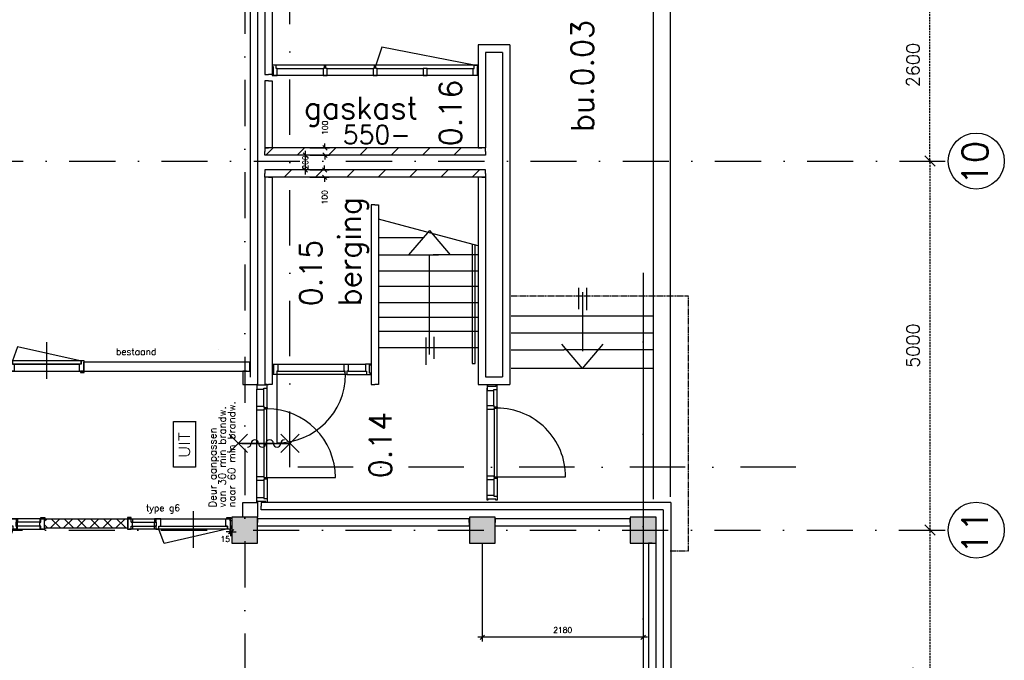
# Model space of a CAD drawing. Extents: x -33344 to 2055880, y -64816 to 121260.
# Tile 67 of 133: x 62535 to 75878, y 35883 to 44562. Entities that reach past the tile are written whole.
import ezdxf
from ezdxf.enums import TextEntityAlignment as Align

# ---------------------------------------------------------------- set-up
doc = ezdxf.new("R2010")
doc.units = 0
doc.header["$LTSCALE"] = 50
doc.header["$MEASUREMENT"] = 0
doc.header["$PDMODE"] = 3
doc.header["$PDSIZE"] = 0.1
for name, pattern in [('DASHDOT', [1, 0.5, -0.25, 0, -0.25]), ('DASHED', [0.75, 0.5, -0.25]), ('HIDDEN', [0.375, 0.25, -0.125]), ('STRAM_0WT$1$DASHDOT', [25, 12.5, -6.25, 0, -6.25])]:
    doc.linetypes.add(name, pattern=pattern)
doc.layers.get('0').update_dxf_attribs({"linetype": 'CONTINUOUS'})
doc.layers.get('DEFPOINTS').update_dxf_attribs({"linetype": 'CONTINUOUS'})
for name, color, linetype in [('_BESTAAND_ONGEIJZIGD', 8, 'CONTINUOUS'), ('_BRANDCOMPART', 6, 'DASHDOT'), ('_DETAILNUMMERS', 4, 'CONTINUOUS'), ('_KOLOMBESTAAND', 212, 'CONTINUOUS'), ('A--A22--_F123-', 9, 'CONTINUOUS'), ('A--L21--', 3, 'CONTINUOUS'), ('A--L22--', 3, 'CONTINUOUS'), ('A--L22--_F-2--', 7, 'CONTINUOUS'), ('A--L28--', 7, 'CONTINUOUS'), ('A--L32--', 7, 'CONTINUOUS'), ('A--L32--_F-2--', 7, 'CONTINUOUS'), ('A--L32--_F123-', 1, 'CONTINUOUS'), ('A--L63--', 7, 'CONTINUOUS'), ('A--L65--', 7, 'CONTINUOUS'), ('A--L65--_F-23-', 7, 'CONTINUOUS'), ('A--L65--_F123-', 7, 'CONTINUOUS'), ('A--M$1A-_F123-', 1, 'CONTINUOUS'), ('A--M1$A-_F123-', 1, 'CONTINUOUS'), ('A--T$1A-25_TEKST', 2, 'CONTINUOUS'), ('A--T$1A-_F123-_25MM', 3, 'CONTINUOUS'), ('A--T$1A-_F123-_RN', 4, 'CONTINUOUS'), ('A--T63--_F123-', 1, 'CONTINUOUS'), ('L1', 1, 'CONTINUOUS'), ('L21NIEUW', 7, 'CONTINUOUS'), ('STRAM_0WT$0$A--L$7A1-_STR0', 1, 'CONTINUOUS'), ('STRAM_0WT$0$A--L$7A3-_STR0', 3, 'CONTINUOUS'), ('STRAM_0WT$0$A--L$7AC3-_STR', 3, 'STRAM_0WT$1$DASHDOT'), ('STRAM_0WT$1$A--M$1A-_F123-', 1, 'CONTINUOUS'), ('STRAM_0WT$1$A--T$7A8-_STRA', 8, 'STRAM_0WT$1$DASHDOT'), ('TEKST_KOZIJNMERK', 2, 'CONTINUOUS'), ('X--LR---_CP', 7, 'CONTINUOUS'), ('XREF', 7, 'CONTINUOUS')]:
    doc.layers.add(name, color=color, linetype=linetype)
doc.styles.add('ALFA-0_25', font='ROMANS')
doc.styles.add('B-01', font='SIMPLEX.SHX', dxfattribs={"width": 0.8, "height": 4.5})
doc.styles.add('HIEMSTRA', font='romans.shx')
doc.styles.add('STRAM_0WT$1$HIEMSTRA', font='romans.shx')
doc.dimstyles.new('STANDARD$0', dxfattribs={"dimscale": 30, "dimtxt": 2.5, "dimasz": 2, "dimexe": 2, "dimexo": 0, "dimgap": 2, "dimtad": 1, "dimdec": 0, "dimzin": 0, "dimtxsty": 'ALFA-0_25', "dimblk1": 'OBLIQUE', "dimblk2": 'OBLIQUE', "dimsah": 1, "dimcen": -3, "dimdle": 2, "dimclrd": 1, "dimclre": 1, "dimclrt": 2, "dimazin": 3, "dimtfac": 0.666667, "dimtofl": 0, "dimtmove": 0, "dimatfit": 3, "dimtvp": 0.833333, "dimtolj": 1, "dimtzin": 0})
doc.dimstyles.new('STRAM_0WT$0$STANDARD', dxfattribs={"dimscale": 70, "dimtxt": 2.5, "dimasz": 2, "dimexe": 0.3, "dimexo": 0.3, "dimgap": 2, "dimtad": 1, "dimdec": 0, "dimzin": 0, "dimtxsty": 'STRAM_0WT$1$HIEMSTRA', "dimblk1": 'STRAM_0WT$0$_OBLIQUE', "dimblk2": 'STRAM_0WT$0$_OBLIQUE', "dimsah": 1, "dimcen": -0.09, "dimdle": 0.3, "dimclrd": 1, "dimclre": 1, "dimclrt": 4, "dimazin": 3, "dimtfac": 1, "dimtdec": 4, "dimtix": 1, "dimtofl": 0, "dimtmove": 0, "dimatfit": 3, "dimtvp": 625, "dimtolj": 1, "dimtzin": 0})

# ---------------------------------------------------------------- blocks, each defined once
blk = doc.blocks.new('*U1577')
at = {"layer": 'A--L21--', "color": 8, "linetype": 'CONTINUOUS'}
for points in [[(0, 0), (-50, 0), (-50, -2805), (0, -2805)], [(0, 0), (50, 0), (50, -2805), (0, -2805)], [(0, 0), (50, 0), (50, -2805), (0, -2805)], [(0, 0), (50, 0), (50, -2805), (0, -2805)]]:
    blk.add_lwpolyline(points, dxfattribs=at)
blk = doc.blocks.new('*U1575')
at = {"layer": 'A--L21--', "color": 8, "linetype": 'CONTINUOUS'}
for points in [[(0, 0), (-50, 0), (-50, -5350), (-50, -5350)], [(0, 0), (50, 0), (50, -5450), (50, -5450)], [(0, 0), (50, 0), (50, -5450), (50, -5450)], [(0, 0), (50, 0), (50, -5450), (50, -5450)]]:
    blk.add_lwpolyline(points, dxfattribs=at)
blk = doc.blocks.new('*U1573')
at = {"layer": 'A--L21--', "color": 8, "linetype": 'CONTINUOUS'}
for points in [[(0, 0), (-50, 0), (-50, -2805), (-50, -2805)], [(0, 0), (-50, 0), (-50, -2805), (-50, -2805)], [(0, 0), (-50, 0), (-50, -2805), (-50, -2805)], [(0, 0), (50, 0), (50, -2705), (50, -2705)]]:
    blk.add_lwpolyline(points, dxfattribs=at)
blk = doc.blocks.new('*U1572')
at = {"layer": 'A--L21--', "color": 8, "linetype": 'CONTINUOUS'}
for points in [[(50, 50), (50, 50), (-380, 50), (-380, 50)], [(50, 50), (50, 50), (-380, 50), (-380, 50)], [(50, 50), (50, 50), (-380, 50), (-380, 50)], [(-50, -50), (-50, -50), (-280, -50), (-280, -50)]]:
    blk.add_lwpolyline(points, dxfattribs=at)
blk = doc.blocks.new('*U1571')
at = {"layer": 'A--L21--', "color": 8, "linetype": 'CONTINUOUS'}
for points in [[(50, 50), (50, 50), (50, -4548), (50, -4548)], [(50, 50), (50, 50), (50, -4548), (50, -4548)], [(50, 50), (50, 50), (50, -4548), (50, -4548)], [(-50, -50), (-50, -50), (-50, -4448), (-50, -4448)]]:
    blk.add_lwpolyline(points, dxfattribs=at)
blk = doc.blocks.new('*U1570')
at = {"layer": 'A--L21--', "color": 8, "linetype": 'CONTINUOUS'}
for points in [[(50, 50), (50, 50), (-5500, 50), (-5500, 0)], [(50, 50), (50, 50), (-5500, 50), (-5500, 0)], [(50, 50), (50, 50), (-5500, 50), (-5500, 0)], [(-50, -50), (-50, -50), (-5500, -50), (-5500, 0)]]:
    blk.add_lwpolyline(points, dxfattribs=at)
blk = doc.blocks.new('*U1569')
at = {"layer": 'A--L21--', "color": 8, "linetype": 'CONTINUOUS'}
for points in [[(0, 0), (0, 50), (-2869.9877, 50), (-2869.9877, 0)], [(0, 0), (0, -50), (-2869.9877, -50), (-2869.9877, 0)], [(0, 0), (0, -50), (-2869.9877, -50), (-2869.9877, 0)], [(0, 0), (0, -50), (-2869.9877, -50), (-2869.9877, 0)]]:
    blk.add_lwpolyline(points, dxfattribs=at)
blk = doc.blocks.new('*U1568')
at = {"layer": 'A--L21--', "color": 8, "linetype": 'CONTINUOUS'}
for points in [[(0, 0), (0, 50), (-1830.0123, 50), (-1830.0123, 0)], [(0, 0), (0, -50), (-1830.0123, -50), (-1830.0123, 0)], [(0, 0), (0, -50), (-1830.0123, -50), (-1830.0123, 0)], [(0, 0), (0, -50), (-1830.0123, -50), (-1830.0123, 0)]]:
    blk.add_lwpolyline(points, dxfattribs=at)
blk = doc.blocks.new('*U1567')
at = {"layer": 'A--L21--', "color": 8, "linetype": 'CONTINUOUS'}
for points in [[(0, 0), (-50, 0), (-50, -181), (-50, -181)], [(0, 0), (50, 0), (50, -81), (50, -81)], [(0, 0), (50, 0), (50, -81), (50, -81)], [(0, 0), (50, 0), (50, -81), (50, -81)]]:
    blk.add_lwpolyline(points, dxfattribs=at)
blk = doc.blocks.new('*U1566')
at = {"layer": 'A--L21--', "color": 8, "linetype": 'CONTINUOUS'}
for points in [[(50, 50), (50, 50), (50, 50), (50, 50)], [(-50, -50), (-50, -50), (150, -50), (150, -50)], [(-50, -50), (-50, -50), (150, -50), (150, -50)], [(-50, -50), (-50, -50), (150, -50), (150, -50)]]:
    blk.add_lwpolyline(points, dxfattribs=at)
blk = doc.blocks.new('*U1565')
at = {"layer": 'A--L21--', "color": 8, "linetype": 'CONTINUOUS'}
for points in [[(50, 50), (50, 50), (280, 50), (280, 50)], [(-50, -50), (-50, -50), (380, -50), (380, -50)], [(-50, -50), (-50, -50), (380, -50), (380, -50)], [(-50, -50), (-50, -50), (380, -50), (380, -50)]]:
    blk.add_lwpolyline(points, dxfattribs=at)
blk = doc.blocks.new('*U1564')
at = {"layer": 'A--L21--', "color": 8, "linetype": 'CONTINUOUS'}
for points in [[(0, 0), (-50, 0), (-50, -2430), (0, -2430)], [(0, 0), (50, 0), (50, -2430), (0, -2430)], [(0, 0), (50, 0), (50, -2430), (0, -2430)], [(0, 0), (50, 0), (50, -2430), (0, -2430)]]:
    blk.add_lwpolyline(points, dxfattribs=at)
blk = doc.blocks.new('*U1563')
at = {"layer": 'A--L21--', "color": 8, "linetype": 'CONTINUOUS'}
for points in [[(50, 50), (50, 50), (50, -6149), (50, -6149)], [(50, 50), (50, 50), (50, -6149), (50, -6149)], [(50, 50), (50, 50), (50, -6149), (50, -6149)], [(-50, -50), (-50, -50), (-50, -6049), (-50, -6049)]]:
    blk.add_lwpolyline(points, dxfattribs=at)
blk = doc.blocks.new('*U1562')
at = {"layer": 'A--L21--', "color": 8, "linetype": 'CONTINUOUS'}
for points in [[(0, 0), (-50, 0), (-50, -5050), (0, -5050)], [(0, 0), (50, 0), (50, -5050), (0, -5050)], [(0, 0), (50, 0), (50, -5050), (0, -5050)], [(0, 0), (50, 0), (50, -5050), (0, -5050)]]:
    blk.add_lwpolyline(points, dxfattribs=at)
blk = doc.blocks.new('*U1558')
at = {"layer": 'A--L21--', "color": 8, "linetype": 'CONTINUOUS'}
for points in [[(50, 50), (50, 50), (50, -1802), (0, -1802)], [(50, 50), (50, 50), (50, -1802), (0, -1802)], [(50, 50), (50, 50), (50, -1802), (0, -1802)], [(-50, -50), (-50, -50), (-50, -1802), (0, -1802)]]:
    blk.add_lwpolyline(points, dxfattribs=at)
blk = doc.blocks.new('Q060089-')
at = {"layer": 'A--L63--', "linetype": 'CONTINUOUS'}
blk.add_lwpolyline([(0, 0), (0, 300), (620, 300), (620, 0)], close=True, dxfattribs=at)
at = {"layer": 'X--LR---_CP'}
blk.add_point((620, 0), dxfattribs=at)
blk.add_point((620, 0), dxfattribs=at)
blk.add_point((620, 0), dxfattribs=at)
at = {"layer": 'A--T63--_F123-', "style": 'ALFA-0_25', "width": 1.088889}
blk.add_text('UIT', height=150, dxfattribs=at).set_placement((124, 79), (474, 79), align=Align.FIT)
blk = doc.blocks.new('*U1346')
at = {"layer": 'A--A22--_F123-', "linetype": 'CONTINUOUS'}
h = blk.add_hatch(dxfattribs=at)
h.set_pattern_fill('ALFALINE', color=256, scale=300, style=0)
h.set_pattern_definition([(45, (-68847.05, -42776.86), (-212.132, 212.132), [])])
h.paths.add_polyline_path([(0, 0), (0, 50), (-2990, 50), (-2990, 0), (-2990, -50), (0, -50)])
at = {"layer": 'A--L22--_F-2--', "color": 3, "linetype": 'CONTINUOUS'}
for points in [[(0, 0), (0, 50), (-2990, 50), (-2990, 0)], [(0, 0), (0, -50), (-2990, -50), (-2990, 0)]]:
    blk.add_lwpolyline(points, dxfattribs=at)
blk = doc.blocks.new('_OBLIQUE')
at = {"color": 0, "linetype": 'BYBLOCK'}
blk.add_line((-0.5, -0.5), (0.5, 0.5), dxfattribs=at)
blk = doc.blocks.new('*D99')
at = {"layer": 'A--M$1A-_F123-', "color": 1}
for p, q in [((66579, 42727), (66347, 42727)), ((66407, 42467), (66407, 42787)), ((66579, 42527), (66347, 42527))]:
    blk.add_line(p, q, dxfattribs=at)
at = {"layer": 'DEFPOINTS', "color": 0}
for p in [(66407, 42727), (66579, 42727), (66579, 42527)]:
    blk.add_point(p, dxfattribs=at)
at = {"layer": 'A--M$1A-_F123-', "color": 1, "xscale": 60, "yscale": 60, "zscale": 60}
for p, rotation in [((66407, 42727), 90), ((66407, 42527), 270)]:
    blk.add_blockref('_OBLIQUE', p, dxfattribs=dict(at, rotation=rotation))
at = {"layer": 'A--M$1A-_F123-', "color": 2, "insert": (66407, 42627), "char_height": 75, "attachment_point": 5, "rotation": 90, "style": 'ALFA-0_25'}
blk.add_mtext('\\A1;200', dxfattribs=at)
blk = doc.blocks.new('*U1345')
at = {"layer": 'A--L21--', "color": 8, "linetype": 'CONTINUOUS'}
for points in [[(0, 0), (-50, 0), (-50, -907), (0, -907)], [(0, 0), (50, 0), (50, -907), (0, -907)], [(0, 0), (50, 0), (50, -907), (0, -907)], [(0, 0), (50, 0), (50, -907), (0, -907)]]:
    blk.add_lwpolyline(points, dxfattribs=at)
blk = doc.blocks.new('*U1344')
at = {"layer": 'A--L21--', "color": 8, "linetype": 'CONTINUOUS'}
for points in [[(-50, 50), (-50, 50), (-50, -1343), (0, -1343)], [(-50, 50), (-50, 50), (-50, -1343), (0, -1343)], [(-50, 50), (-50, 50), (-50, -1343), (0, -1343)], [(50, -50), (50, -50), (50, -1343), (0, -1343)]]:
    blk.add_lwpolyline(points, dxfattribs=at)
blk = doc.blocks.new('*U1343')
at = {"layer": 'A--A22--_F123-', "linetype": 'CONTINUOUS'}
h = blk.add_hatch(dxfattribs=at)
h.set_pattern_fill('ALFALINE', color=256, scale=300, style=0)
h.set_pattern_definition([(45, (-68847.05, -42476.84), (-212.132, 212.132), [])])
h.paths.add_polyline_path([(0, 0), (0, -50), (-2990, -50), (-2990, 0), (-2990, 50), (0, 50)])
at = {"layer": 'A--L22--_F-2--', "color": 3, "linetype": 'CONTINUOUS'}
for points in [[(0, 0), (0, 50), (-2990, 50), (-2990, 0)], [(0, 0), (0, -50), (-2990, -50), (-2990, 0)]]:
    blk.add_lwpolyline(points, dxfattribs=at)
blk = doc.blocks.new('*D100')
at = {"layer": 'A--M$1A-_F123-', "color": 1}
for p, q in [((66668, 42527), (66668, 42587)), ((66466, 42527), (66728, 42527)), ((66466, 42427), (66728, 42427)), ((66668, 42427), (66668, 42367))]:
    blk.add_line(p, q, dxfattribs=at)
at = {"layer": 'DEFPOINTS', "color": 0}
for p in [(66466, 42527), (66668, 42527), (66466, 42427)]:
    blk.add_point(p, dxfattribs=at)
at = {"layer": 'A--M$1A-_F123-', "color": 1, "xscale": 60, "yscale": 60, "zscale": 60}
for p, rotation in [((66668, 42527), 270), ((66668, 42427), 90)]:
    blk.add_blockref('_OBLIQUE', p, dxfattribs=dict(at, rotation=rotation))
at = {"layer": 'A--M$1A-_F123-', "color": 2, "insert": (66668, 42156), "char_height": 75, "attachment_point": 5, "rotation": 90, "style": 'ALFA-0_25'}
blk.add_mtext('\\A1;100', dxfattribs=at)
blk = doc.blocks.new('*D101')
at = {"layer": 'A--M$1A-_F123-', "color": 1}
for p, q in [((66672, 42827), (66672, 42887)), ((66466, 42827), (66732, 42827)), ((66466, 42727), (66732, 42727)), ((66672, 42727), (66672, 42667))]:
    blk.add_line(p, q, dxfattribs=at)
at = {"layer": 'DEFPOINTS', "color": 0}
for p in [(66466, 42827), (66466, 42727), (66672, 42827)]:
    blk.add_point(p, dxfattribs=at)
at = {"layer": 'A--M$1A-_F123-', "color": 1, "xscale": 60, "yscale": 60, "zscale": 60}
for p, rotation in [((66672, 42827), 270), ((66672, 42727), 90)]:
    blk.add_blockref('_OBLIQUE', p, dxfattribs=dict(at, rotation=rotation))
at = {"layer": 'A--M$1A-_F123-', "color": 2, "insert": (66672, 43098), "char_height": 75, "attachment_point": 5, "rotation": 90, "style": 'ALFA-0_25'}
blk.add_mtext('\\A1;100', dxfattribs=at)
blk = doc.blocks.new('KOLOM400')
at = {"layer": 'A--L28--', "color": 3}
blk.add_lwpolyline([(-200, 0), (200, 0), (200, 400), (-200, 400)], close=True, dxfattribs=at)
blk = doc.blocks.new('S060204-')
at = {"layer": 'A--L65--_F-23-', "color": 255}
blk.add_circle((0, 0), 0.0123, dxfattribs=at)
at = {"layer": 'A--L65--_F123-', "color": 1, "linetype": 'CONTINUOUS'}
for points in [[(-1.25, 6.25), (1.25, 3.75)], [(1.25, 6.25), (-1.25, 3.75)], [(0, 0), (0, 5)]]:
    blk.add_lwpolyline(points, dxfattribs=at)
blk = doc.blocks.new('S060205A')
at = {"layer": 'A--L65--_F-23-', "color": 255}
blk.add_circle((0, -0.0123), 0.0123, dxfattribs=at)
at = {"layer": 'A--L65--_F123-', "color": 1, "linetype": 'CONTINUOUS'}
for points in [[(-0.5, 5.7377, 0.41), (0, 5.2377)], [(0, 4.2377, 1), (0, 3.2377)], [(0, 4.2377, 1), (0, 5.2377)], [(0, 2.2377, 1), (0, 3.2377)], [(0, 2.2377, 1), (0, 1.2377)], [(0.5, 0.7377, 0.41), (0, 1.2377)]]:
    blk.add_lwpolyline(points, format="xyb", dxfattribs=at)
blk.add_lwpolyline([(0, -0.0123), (0, 6.2377)], dxfattribs=at)
at = {"layer": 'A--L65--', "xscale": -1}
blk.add_blockref('S060204-', (0, 1.4877), dxfattribs=at)
blk.add_blockref('S060204-', (0, 1.4877), dxfattribs=at)
at = {"layer": 'A--L65--', "rotation": 180}
blk.add_blockref('S060204-', (0, 4.4877), dxfattribs=at)
blk.add_blockref('S060204-', (0, 4.4877), dxfattribs=at)
blk = doc.blocks.new('*D117')
at = {"layer": 'A--M$1A-_F123-', "color": 1}
for p, q in [((70984, 41133), (70984, 36136)), ((68804, 37472), (68804, 36136)), ((71044, 36196), (68744, 36196))]:
    blk.add_line(p, q, dxfattribs=at)
at = {"layer": 'DEFPOINTS', "color": 0}
for p in [(70984, 41133), (68804, 37472), (68804, 36196)]:
    blk.add_point(p, dxfattribs=at)
at = {"layer": 'A--M$1A-_F123-', "color": 1, "xscale": 60, "yscale": 60, "zscale": 60, "rotation": 180}
blk.add_blockref('_OBLIQUE', (68804, 36196), dxfattribs=at)
at = {"layer": 'A--M$1A-_F123-', "color": 1, "xscale": 60, "yscale": 60, "zscale": 60}
blk.add_blockref('_OBLIQUE', (70984, 36196), dxfattribs=at)
at = {"layer": 'A--M$1A-_F123-', "color": 2, "insert": (69894, 36293), "char_height": 75, "attachment_point": 5, "style": 'ALFA-0_25'}
blk.add_mtext('\\A1;2180', dxfattribs=at)
blk = doc.blocks.new('*D727')
at = {"layer": 'A--M1$A-_F123-', "color": 1}
for p, q in [((65394, 37642), (65394, 37566)), ((65409, 37642), (65409, 37566)), ((65394, 37626), (65334, 37626)), ((65409, 37626), (65469, 37626))]:
    blk.add_line(p, q, dxfattribs=at)
at = {"layer": 'DEFPOINTS', "color": 0}
for p in [(65394, 37642), (65409, 37642), (65409, 37626)]:
    blk.add_point(p, dxfattribs=at)
at = {"layer": 'A--M1$A-_F123-', "color": 1, "xscale": 60, "yscale": 60, "zscale": 60}
blk.add_blockref('_OBLIQUE', (65394, 37626), dxfattribs=at)
at = {"layer": 'A--M1$A-_F123-', "color": 1, "xscale": 60, "yscale": 60, "zscale": 60, "rotation": 180}
blk.add_blockref('_OBLIQUE', (65409, 37626), dxfattribs=at)
at = {"layer": 'A--M1$A-_F123-', "color": 2, "insert": (65321, 37526), "char_height": 75, "attachment_point": 5, "style": 'ALFA-0_25'}
blk.add_mtext('\\A1;15', dxfattribs=at)
blk = doc.blocks.new('STRAM_0WT$0$_OBLIQUE')
at = {"color": 0, "linetype": 'BYBLOCK'}
blk.add_line((-0.5, -0.5), (0.5, 0.5), dxfattribs=at)
blk = doc.blocks.new('*D1869')
at = {"color": 1, "linetype": 'BYBLOCK'}
for p, q in [((-931, 10421), (-931, 5379)), ((-946, 10400), (-910, 10400)), ((-946, 5400), (-910, 5400))]:
    blk.add_line(p, q, dxfattribs=at)
at = {"layer": 'DEFPOINTS', "color": 0, "linetype": 'BYBLOCK'}
for p in [(-967, 10400), (-967, 5400), (-931, 5400)]:
    blk.add_point(p, dxfattribs=at)
at = {"color": 1, "linetype": 'BYBLOCK', "xscale": 140, "yscale": 140, "zscale": 140}
for p, rotation in [((-931, 10400), 90), ((-931, 5400), 270)]:
    blk.add_blockref('STRAM_0WT$0$_OBLIQUE', p, dxfattribs=dict(at, rotation=rotation))
at = {"color": 4, "linetype": 'BYBLOCK', "insert": (-1159, 7900), "char_height": 175, "attachment_point": 5, "rotation": 90, "style": 'STRAM_0WT$1$HIEMSTRA'}
blk.add_mtext('\\A1;5000', dxfattribs=at)
blk = doc.blocks.new('*D1870')
at = {"color": 1, "linetype": 'BYBLOCK'}
for p, q in [((-916, 5400), (-952, 5400)), ((-931, 5421), (-931, 1079)), ((-916, 1100), (-952, 1100))]:
    blk.add_line(p, q, dxfattribs=at)
at = {"layer": 'DEFPOINTS', "color": 0, "linetype": 'BYBLOCK'}
for p in [(-895, 5400), (-931, 1100), (-895, 1100)]:
    blk.add_point(p, dxfattribs=at)
at = {"color": 1, "linetype": 'BYBLOCK', "xscale": 140, "yscale": 140, "zscale": 140}
for p, rotation in [((-931, 5400), 90), ((-931, 1100), 270)]:
    blk.add_blockref('STRAM_0WT$0$_OBLIQUE', p, dxfattribs=dict(at, rotation=rotation))
at = {"color": 4, "linetype": 'BYBLOCK', "insert": (-1159, 3250), "char_height": 175, "attachment_point": 5, "rotation": 90, "style": 'STRAM_0WT$1$HIEMSTRA'}
blk.add_mtext('\\A1;4300', dxfattribs=at)
blk = doc.blocks.new('*D1831')
at = {"color": 1, "linetype": 'BYBLOCK'}
for p, q in [((-1060, 13000), (-910, 13000)), ((-931, 10379), (-931, 13021)), ((-1061, 10400), (-910, 10400))]:
    blk.add_line(p, q, dxfattribs=at)
at = {"layer": 'DEFPOINTS', "color": 0, "linetype": 'BYBLOCK'}
for p in [(-1081, 13000), (-931, 13000), (-1082, 10400)]:
    blk.add_point(p, dxfattribs=at)
at = {"color": 1, "linetype": 'BYBLOCK', "xscale": 140, "yscale": 140, "zscale": 140}
for p, rotation in [((-931, 13000), 90), ((-931, 10400), 270)]:
    blk.add_blockref('STRAM_0WT$0$_OBLIQUE', p, dxfattribs=dict(at, rotation=rotation))
at = {"color": 4, "linetype": 'BYBLOCK', "insert": (-1159, 11700), "char_height": 175, "attachment_point": 5, "rotation": 90, "style": 'STRAM_0WT$1$HIEMSTRA'}
blk.add_mtext('\\A1;2600', dxfattribs=at)
blk = doc.blocks.new('A$C2EE40F78')
at = {"layer": '_DETAILNUMMERS', "color": 2}
for points in [[(8, 139), (8, 18), (0, 18), (0, 0), (51, 0), (51, 43), (68, 43), (68, 96), (51, 96), (51, 139)], [(68, 96), (51, 96), (51, 139), (68, 139)], [(384, 139), (367, 139), (367, 96), (384, 96)], [(384, 139), (384, 96), (392, 96), (392, 43), (384, 43), (384, 0), (427, 0), (427, 43), (452, 43), (452, 139)], [(1392, 139), (1392, 18), (1400, 18), (1400, 0), (1357, 0), (1357, 43), (1332, 43), (1332, 139)], [(68, 0), (51, 0), (51, 43), (68, 43)], [(392, 43), (367, 43), (367, 96), (392, 96)], [(384, 0), (367, 0), (367, 43), (384, 43)]]:
    blk.add_lwpolyline(points, close=True, dxfattribs=at)
at = {"layer": 'A--L32--', "color": 1}
for p, q in [((51, 139), (1332, 139)), ((1400, 0), (0, 0)), ((51, 96), (392, 96)), ((51, 43), (392, 43)), ((452, 43), (1332, 43))]:
    blk.add_line(p, q, dxfattribs=at)
for points in [[(0, 139), (51, 139), (51, 157), (0, 157)], [(1400, 139), (1349, 139), (1349, 157), (1400, 157)], [(1357, 40), (1357, 0), (427, 0), (427, 40)]]:
    blk.add_lwpolyline(points, close=True, dxfattribs=at)
at = {"layer": 'A--L32--_F-2--', "color": 1, "linetype": 'CONTINUOUS'}
blk.add_lwpolyline([(1343, 0), (496.75, -191.25), (427, 0)], dxfattribs=at)
at = {"layer": 'A--L32--_F123-', "color": 1, "linetype": 'CONTINUOUS'}
blk.add_lwpolyline([(892, 243.62), (892, -253.38)], dxfattribs=at)
at = {"layer": 'X--LR---_CP'}
blk.add_point((532, 43), dxfattribs=at)
blk.add_point((532, 43), dxfattribs=at)
blk.add_point((532, 43), dxfattribs=at)
blk = doc.blocks.new('STRAM_0WT')
at = {"layer": 'STRAM_0WT$0$A--L$7A1-_STR0'}
blk.add_circle((-120.503, 10400), 379.497, dxfattribs=at)
at = {"layer": 'STRAM_0WT$0$A--L$7A3-_STR0'}
blk.add_circle((-120.503, 5400), 379.497, dxfattribs=at)
at = {"layer": 'STRAM_0WT$0$A--L$7AC3-_STR'}
blk.add_line((-66174.285, 5400), (-500, 5400), dxfattribs=at)
at = {"layer": 'STRAM_0WT$1$A--T$7A8-_STRA', "color": 8}
for p, q in [((-10034.938, 14000), (-10034.938, -7375.62)), ((-66167.142, 10400), (-540.602, 10400)), ((-4634.938, 8886.774), (-4634.938, -7375.62))]:
    blk.add_line(p, q, dxfattribs=at)
at = {"layer": 'STRAM_0WT$0$A--L$7A3-_STR0', "style": 'STRAM_0WT$1$HIEMSTRA'}
for s, p in [('10', (37.248, 10072.656)), ('11', (37.248, 5072.656))]:
    blk.add_text(s, height=350, rotation=90, dxfattribs=at).set_placement(p)
at = {"layer": 'STRAM_0WT$1$A--M$1A-_F123-', "linetype": 'CONTINUOUS'}
for base, p1, p2, picture, middle in [((-750, 13000), (-900.37, 10400), (-900.07, 13000), '*D1831', (-977.5, 11700)), ((-750, 5400), (-785.837, 10400), (-785.837, 5400), '*D1869', (-977.5, 7900)), ((-750, 1100), (-714.163, 5400), (-714.163, 1100), '*D1870', (-977.5, 3250))]:
    dim = blk.add_linear_dim(base=base, p1=p1, p2=p2, angle=90, dimstyle='STRAM_0WT$0$STANDARD', dxfattribs=at)
    dim.commit()
    dim.dimension.update_dxf_attribs({"geometry": picture, "text_midpoint": middle, "insert": (181.162, 0)})

msp = doc.modelspace()

# ---------------------------------------------------------------- hatches: boundary and pattern name
at = {"layer": '_KOLOMBESTAAND'}
for points in [[(65409.5, 37471.9), (65759.5, 37471.9), (65759.5, 37821.9), (65409.5, 37821.9)], [(65409.5, 37471.9), (65759.5, 37471.9), (65759.5, 37821.9), (65409.5, 37821.9)], [(68629.4, 37471.9), (68979.4, 37471.9), (68979.4, 37821.9), (68629.4, 37821.9)], [(68629.4, 37471.9), (68979.4, 37471.9), (68979.4, 37821.9), (68629.4, 37821.9)], [(70809.5, 37471.9), (71159.5, 37471.9), (71159.5, 37821.9), (70809.5, 37821.9)], [(70809.5, 37471.9), (71159.5, 37471.9), (71159.5, 37821.9), (70809.5, 37821.9)]]:
    msp.add_hatch(color=256, dxfattribs=at).paths.add_polyline_path(points)
at = {"layer": 'A--L21--', "linetype": 'CONTINUOUS'}
h = msp.add_hatch(dxfattribs=at)
h.set_pattern_fill('ANSI37', color=1, scale=1000, style=0)
h.set_pattern_definition([(45, (9545.75, 1946.27), (-88.38835, 88.38835), []), (135, (9545.75, 1946.27), (-88.38835, -88.38835), [])])
h.paths.add_polyline_path([(63732, 37676.9), (63852.3, 37676.9), (63872.5, 37676.9), (64002.5, 37676.9), (64002.5, 37796.9), (62866.5, 37796.9), (62866.5, 37676.9)])

# ---------------------------------------------------------------- linework, layer by layer
at = {"layer": '_BESTAAND_ONGEIJZIGD', "color": 8}
for p, q in [((68747, 43947.5), (65957, 43947.5)), ((66024.1, 43902.4), (66646, 43901.7)), ((66702, 43902.3), (67326, 43902.3)), ((67380, 43902.2), (68002, 43902.3)), ((68058, 43902.3), (68680, 43901.6)), ((68746.9, 43808.5), (65957.2, 43808.5)), ((68747, 41498.1), (67397, 41860.7)), ((68087.3, 41707.4), (67806.3, 41377.5)), ((68087.3, 41707.4), (68368.3, 41377.5)), ((68002.2, 41607.5), (67397, 41607.5)), ((67397, 41377.5), (68212.2, 41377.5)), ((68087.3, 40027.5), (68087.3, 41377.5)), ((68434.2, 41377.5), (68137.9, 41377.5)), ((68747, 41377.5), (68434.2, 41377.5)), ((68747, 41157.5), (67397, 41157.5)), ((68747, 40947.5), (67397, 40947.5)), ((70111.9, 40639.2), (70111.9, 40928.1)), ((70161.9, 40869.2), (70161.9, 40070.3)), ((70221.9, 40629.2), (70221.9, 40929.2)), ((68747, 40727.5), (67397, 40727.5)), ((68747, 40527.5), (67397, 40527.5)), ((68739, 40337.5), (67397, 40337.5)), ((68747, 40337.5), (68739, 40337.5)), ((68037.3, 40257.5), (68037.3, 39887.5)), ((68147.3, 40267.5), (68147.3, 39967.5)), ((70161.9, 39837.5), (70442.9, 40167.4)), ((68747, 40117.5), (67397, 40117.5))]:
    msp.add_line(p, q, dxfattribs=at)
at = {"layer": '_BESTAAND_ONGEIJZIGD'}
msp.add_line((65225.4, 40092.1), (65225.4, 40092.1), dxfattribs=at)
at = {"layer": '_BESTAAND_ONGEIJZIGD', "linetype": 'CONTINUOUS'}
for p, q in [((66020, 39798), (66020, 39758)), ((66943.2, 39798), (66020, 39798)), ((66020, 39798), (66020, 39798)), ((66033, 39893.6), (67220, 39893.6)), ((66946.2, 39758), (66943.2, 39798)), ((66987, 39799.8), (67220, 39799.8)), ((66020, 39758), (66020, 38828)), ((66020, 39758), (66946.2, 39758)), ((66968, 39754.6), (67235, 39754.6)), ((65748, 38088.9), (65748, 39554.9)), ((65841.8, 39326.9), (65841.8, 39554.9)), ((65887, 39307.9), (65887, 39569.9)), ((68868.3, 38091.7), (68868.3, 39568.5)), ((68962.1, 39335.5), (68962.1, 39538.5)), ((69007.3, 39316.5), (69007.3, 39553.5)), ((65883.6, 39286), (65843.6, 39283)), ((65843.6, 39283), (65843.6, 38359.9)), ((65883.6, 38359.9), (65883.6, 39286)), ((65841.8, 38318.9), (65841.8, 38088.9)), ((65843.6, 38359.9), (65883.6, 38359.9)), ((65843.6, 38359.9), (65843.6, 38359.9)), ((65883.6, 38359.9), (66813.6, 38359.9)), ((65887, 38337.9), (65887, 38073.9)), ((68962.1, 38327.5), (68962.1, 38121.7)), ((69007.3, 38346.5), (69007.3, 38106.7))]:
    msp.add_line(p, q, dxfattribs=at)
at = {"layer": '_BESTAAND_ONGEIJZIGD', "color": 8, "linetype": 'CONTINUOUS'}
msp.add_lwpolyline([(71126.4, 38067.5), (71126.4, 49347.5), (71349.8, 49347.5), (71349.8, 38098.7)], dxfattribs=at)
at = {"layer": '_BESTAAND_ONGEIJZIGD', "color": 8}
for points in [[(68695, 43947.6), (67442.5, 44191.7), (67363, 43947.6)], [(68667, 41519.6), (68667, 39906.5), (68707, 39906.5), (68707, 41508.8)]]:
    msp.add_lwpolyline(points, dxfattribs=at)
for points in [[(65957.2, 43817.5), (65957.2, 43808.5), (66024.2, 43808.6), (66024.1, 43902.4), (66009.1, 43902.3), (66009, 43947.6), (65957, 43947.5), (65957.1, 43929.5), (65969.1, 43929.6), (65969.2, 43817.6), (65957.2, 43817.5)], [(66647.9, 43808.6), (66699.9, 43808.5), (66701.9, 43808.5), (66702, 43902.3), (66702, 43902.3), (66685, 43902.3), (66685, 43945.5), (66683, 43947.5), (66665, 43947.5), (66663, 43945.5), (66663, 43902.3), (66648, 43902.3), (66646, 43902.3), (66645.9, 43808.6)], [(67325.9, 43808.5), (67377.9, 43808.5), (67379.9, 43808.5), (67380, 43902.2), (67380, 43902.2), (67363, 43902.2), (67363, 43945.5), (67361, 43947.5), (67343, 43947.5), (67341, 43945.5), (67341, 43902.3), (67326, 43902.3), (67324, 43902.3), (67323.9, 43808.5)], [(68003.9, 43808.6), (68055.9, 43808.5), (68057.9, 43808.5), (68058, 43902.3), (68058, 43902.3), (68058, 43902.3), (68058, 43902.3), (68058, 43902.3), (68058, 43902.3), (68058, 43902.3), (68058, 43902.3), (68002, 43902.3), (68002, 43902.3), (68001.9, 43808.6)], [(68746.9, 43817.5), (68746.9, 43808.5), (68679.9, 43808.6), (68680, 43902.4), (68695, 43902.3), (68695, 43947.6), (68747, 43947.5), (68747, 43929.5), (68735, 43929.6), (68734.9, 43817.6), (68746.9, 43817.5)]]:
    msp.add_lwpolyline(points, close=True, dxfattribs=at)
at = {"layer": '_BESTAAND_ONGEIJZIGD', "linetype": 'CONTINUOUS'}
for points in [[(65966, 39884.6), (65966, 39893.6), (66033, 39893.6), (66033, 39799.8), (66018, 39799.8), (66018, 39754.6), (65966, 39754.6), (65966, 39772.6), (65978, 39772.6), (65978, 39884.6), (65966, 39884.6)], [(66933, 39893.6), (66985, 39893.6), (66987, 39893.6), (66987, 39799.8), (66987, 39799.8), (66970, 39799.8), (66970, 39756.6), (66968, 39754.6), (66950, 39754.6), (66948, 39756.6), (66948, 39799.8), (66933, 39799.8), (66931, 39799.8), (66931, 39893.6)], [(67287, 39884.6), (67287, 39893.6), (67220, 39893.6), (67220, 39799.8), (67235, 39799.8), (67235, 39754.6), (67287, 39754.6), (67287, 39772.6), (67275, 39772.6), (67275, 39884.6), (67287, 39884.6)], [(68877.3, 39605.5), (68868.3, 39605.5), (68868.3, 39538.5), (68962.1, 39538.5), (68962.1, 39553.5), (69007.3, 39553.5), (69007.3, 39605.5), (68989.3, 39605.5), (68989.3, 39593.5), (68877.3, 39593.5), (68877.3, 39605.5)], [(65748, 39272.9), (65748, 39324.9), (65748, 39326.9), (65841.8, 39326.9), (65841.8, 39326.9), (65841.8, 39309.9), (65885, 39309.9), (65887, 39307.9), (65887, 39289.9), (65885, 39287.9), (65841.8, 39287.9), (65841.8, 39272.9), (65841.8, 39270.9), (65748, 39270.9)], [(65843.6, 38359.9), (65883.6, 38359.9), (65883.6, 39286), (65843.6, 39283), (65843.6, 38359.9)], [(68868.3, 39281.5), (68868.3, 39333.5), (68868.3, 39335.5), (68962.1, 39335.5), (68962.1, 39335.5), (68962.1, 39318.5), (69005.3, 39318.5), (69007.3, 39316.5), (69007.3, 39298.5), (69005.3, 39296.5), (68962.1, 39296.5), (68962.1, 39281.5), (68962.1, 39279.5), (68868.3, 39279.5)], [(68963.9, 38368.5), (69003.9, 38368.5), (69003.9, 39294.7), (68963.9, 39291.7), (68963.9, 38368.5)], [(68963.9, 38368.5), (69003.9, 38368.5), (69003.9, 39294.7), (68963.9, 39291.7), (68963.9, 38368.5)], [(65748, 38320.9), (65748, 38372.9), (65748, 38374.9), (65841.8, 38374.9), (65841.8, 38374.9), (65841.8, 38357.9), (65885, 38357.9), (65887, 38355.9), (65887, 38337.9), (65885, 38335.9), (65841.8, 38335.9), (65841.8, 38320.9), (65841.8, 38318.9), (65748, 38318.9)], [(68868.3, 38329.5), (68868.3, 38381.5), (68868.3, 38383.5), (68962.1, 38383.5), (68962.1, 38383.5), (68962.1, 38366.5), (69005.3, 38366.5), (69007.3, 38364.5), (69007.3, 38346.5), (69005.3, 38344.5), (68962.1, 38344.5), (68962.1, 38329.5), (68962.1, 38327.5), (68868.3, 38327.5)], [(65757, 38021.9), (65748, 38021.9), (65748, 38088.9), (65841.8, 38088.9), (65841.8, 38073.9), (65887, 38073.9), (65887, 38021.9), (65869, 38021.9), (65869, 38033.9), (65757, 38033.9), (65757, 38021.9)], [(68877.3, 38054.7), (68868.3, 38054.7), (68868.3, 38121.7), (68962.1, 38121.7), (68962.1, 38106.7), (69007.3, 38106.7), (69007.3, 38054.7), (68989.3, 38054.7), (68989.3, 38066.7), (68877.3, 38066.7), (68877.3, 38054.7)]]:
    msp.add_lwpolyline(points, close=True, dxfattribs=at)
at = {"layer": '_BESTAAND_ONGEIJZIGD'}
msp.add_lwpolyline([(65757, 39621.9), (65748, 39621.9), (65748, 39554.9), (65841.8, 39554.9), (65841.8, 39569.9), (65887, 39569.9), (65887, 39621.9), (65869, 39621.9), (65869, 39609.9), (65757, 39609.9), (65757, 39621.9)], close=True, dxfattribs=at)
at = {"layer": '_BESTAAND_ONGEIJZIGD', "linetype": 'CONTINUOUS'}
msp.add_lwpolyline([(69003.9, 38368.5), (69933.9, 38368.5, 0.4142136), (69003.9, 39298.5)], format="xyb", dxfattribs=at)
for points in [[(65657, 37821.9), (65557, 37821.9), (65557, 38021.9), (65657, 38021.9)], [(65657, 38021.9), (65757, 38021.9), (65757, 37821.9), (65657, 37821.9)]]:
    msp.add_lwpolyline(points, dxfattribs=at)
for centre, radius, start, end in [((66020.2, 39757.9), 929.9, 269.9923, 359.9923), ((65883.6, 38359.9), 930, 0, 90)]:
    msp.add_arc(centre, radius, start, end, dxfattribs=at)
for p in [(65966, 39893.6), (66959, 39893.6), (67287, 39893.6), (67287, 39893.6), (68868.3, 39605.5), (68868.3, 39605.5), (68868.3, 39605.5), (65748, 38046), (65748, 38046), (68868.3, 38054.7), (68868.3, 38054.7)]:
    msp.add_point(p, dxfattribs=at)
at = {"layer": '_BESTAAND_ONGEIJZIGD', "color": 1, "linetype": 'CONTINUOUS'}
msp.add_point((65748, 39596.9), dxfattribs=at)
msp.add_point((65748, 39596.9), dxfattribs=at)
msp.add_point((65748, 39596.9), dxfattribs=at)
at = {"layer": '_BRANDCOMPART', "ltscale": 30}
msp.add_lwpolyline([(73055, 38502), (66194, 38502), (66194, 47408.2)], dxfattribs=at)
at = {"layer": 'A--L21--', "color": 2, "linetype": 'CONTINUOUS'}
msp.add_lwpolyline([(63402.3, 39802.5), (65655.7, 39802.5), (65655.7, 39922.5), (63402.3, 39922.5)], close=True, dxfattribs=at)
msp.add_lwpolyline([(63732, 37676.9), (63852.3, 37676.9), (63852.3, 37676.9), (63872.5, 37676.9), (64002.5, 37676.9), (64002.5, 37796.9), (62866.5, 37796.9), (62866.5, 37676.9), (63732, 37676.9)], dxfattribs=at)
at = {"layer": 'A--L32--', "color": 1}
for points in [[(65386.5, 37772.9), (65386.5, 37797.9), (65394.5, 37797.9), (65394.5, 37807.9), (65409.5, 37807.9), (65409.5, 37772.9)], [(65386.5, 37701.9), (65386.5, 37676.9), (65394.5, 37676.9), (65394.5, 37666.9), (65409.5, 37666.9), (65409.5, 37701.9)]]:
    msp.add_lwpolyline(points, close=True, dxfattribs=at)
at = {"layer": 'L1', "color": 8}
for p, q in [((71126.4, 40547.5), (69197.3, 40547.5)), ((71126.4, 40317.5), (69197.3, 40317.5)), ((70161.9, 39837.5), (69880.9, 40167.4)), ((69197.3, 40087.5), (69907.4, 40087.5)), ((71126.4, 40087.5), (69907.4, 40087.5)), ((71126.4, 39837.5), (69197.3, 39837.5))]:
    msp.add_line(p, q, dxfattribs=at)
at = {"layer": 'L21NIEUW', "color": 8, "linetype": 'HIDDEN'}
msp.add_lwpolyline([(71349.5, 37366.3), (71597.2, 37366.2), (71597.9, 40817.5), (69197.3, 40817.5)], dxfattribs=at)

# ---------------------------------------------------------------- block references
at = {"layer": '_BESTAAND_ONGEIJZIGD', "linetype": 'CONTINUOUS'}
for name, p in [('*U1558', (65907, 45620)), ('*U1575', (65707, 45071.9)), ('*U1572', (69127, 44170)), ('*U1344', (68797, 44170)), ('*U1571', (69127, 44170)), ('*U1345', (65907, 43734.2)), ('*U1577', (65907, 42426.8)), ('*U1573', (68797, 42426.8)), ('*U1567', (65607, 39802.5)), ('*U1566', (65607, 39671.9)), ('*U1565', (68797, 39671.9)), ('*U1570', (71307, 37971.9)), ('*U1563', (71307, 37971.9)), ('*U1569', (68627, 37751.4)), ('*U1568', (70807, 37751.4)), ('*U1562', (71107, 37471.9))]:
    msp.add_blockref(name, p, dxfattribs=at)
at = {"layer": '_BESTAAND_ONGEIJZIGD', "color": 8, "linetype": 'CONTINUOUS'}
msp.add_blockref('*U1564', (67347, 42052), dxfattribs=at)
at = {"layer": 'A--L21--', "xscale": 0.875, "yscale": 0.875, "zscale": 0.875}
for p in [(65584.5, 37471.9), (65584.5, 37471.9), (68804.4, 37471.9), (68804.4, 37471.9), (70984.5, 37471.9), (70984.5, 37471.9)]:
    msp.add_blockref('KOLOM400', p, dxfattribs=at)
at = {"layer": 'A--L22--'}
for name, p in [('*U1346', (68847, 42776.9)), ('*U1343', (68847, 42476.8))]:
    msp.add_blockref(name, p, dxfattribs=at)
at = {"layer": 'A--L32--', "color": 1, "xscale": -1, "rotation": 180}
msp.add_blockref('A$C2EE40F78', (62010.3, 39940.5), dxfattribs=at)
at = {"layer": 'A--L32--', "color": 1, "xscale": -1}
msp.add_blockref('A$C2EE40F78', (62874.5, 37658.9), dxfattribs=at)
at = {"layer": 'A--L32--', "color": 1}
msp.add_blockref('A$C2EE40F78', (63994.5, 37658.9), dxfattribs=at)
at = {"layer": 'A--L63--', "linetype": 'CONTINUOUS', "rotation": 90}
msp.add_blockref('Q060089-', (64919.2, 38500.9), dxfattribs=at)
at = {"layer": 'A--L65--', "xscale": 100, "yscale": 100, "zscale": 2, "rotation": 269.9992903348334}
msp.add_blockref('S060205A', (65548.6, 38821.7), dxfattribs=at)
at = {"layer": 'XREF', "linetype": 'DASHED', "ltscale": 20}
msp.add_blockref('STRAM_0WT', (75619.4, 32246.9), dxfattribs=at)

# ---------------------------------------------------------------- texts
at = {"layer": 'A--T$1A-25_TEKST', "style": 'B-01'}
for s, p in [('naar 60 min brandw.', (65457.3, 37952.8)), ('van 30 min brandw.', (65328.7, 37952.8)), ('Deur aanpassen', (65200.2, 37952.8))]:
    msp.add_text(s, height=100, rotation=90, dxfattribs=at).set_placement(p)
at = {"layer": 'A--T$1A-_F123-_25MM', "style": 'ALFA-0_25'}
msp.add_text('gaskast', height=300, dxfattribs=at).set_placement((66389, 43219.5))
at = {"layer": 'A--T$1A-_F123-_25MM', "color": 2, "style": 'ALFA-0_25'}
msp.add_text('550-', height=250, dxfattribs=at).set_placement((66914.2, 42879.9))
at = {"layer": 'A--T$1A-_F123-_25MM', "style": 'ALFA-0_25'}
msp.add_text('berging', height=300, rotation=90, dxfattribs=at).set_placement((67156.7, 40680.1))
at = {"layer": 'A--T$1A-_F123-_RN', "style": 'ALFA-0_25'}
for s, p in [('bu.0.03', (70310.1, 43040.4)), ('0.16', (68522.3, 42848.7)), ('0.15', (66631.8, 40680.1)), ('0.14', (67572.7, 38349.7))]:
    msp.add_text(s, height=300, rotation=90, dxfattribs=at).set_placement(p)
at = {"layer": 'TEKST_KOZIJNMERK', "style": 'HIEMSTRA'}
for s, p in [('bestaand', (63840, 40019.8)), ('type g6', (64246.1, 37903.3))]:
    msp.add_text(s, height=90, dxfattribs=at).set_placement(p)

# ---------------------------------------------------------------- dimensions: what is measured, and where the dimension line sits
at = {"layer": 'A--M$1A-_F123-'}
for base, p1, p2, picture, middle in [((66672, 42826.9), (66466.2, 42726.9), (66466.2, 42826.9), '*D101', (66672, 43097.9)), ((66406.7, 42726.9), (66578.9, 42526.9), (66578.9, 42726.9), '*D99', (66406.7, 42626.9)), ((66668.4, 42526.8), (66466.2, 42426.8), (66466.2, 42526.8), '*D100', (66668.4, 42155.8))]:
    dim = msp.add_linear_dim(base=base, p1=p1, p2=p2, angle=90, dimstyle='STANDARD$0', dxfattribs=at)
    dim.commit()
    dim.dimension.update_dxf_attribs({"geometry": picture, "text_midpoint": middle, "dimtype": 160})
dim = msp.add_linear_dim(base=(68804.4, 36195.6), p1=(70984.5, 41132.7), p2=(68804.4, 37471.9), dimstyle='STANDARD$0', dxfattribs=at)
dim.commit()
dim.dimension.update_dxf_attribs({"geometry": '*D117', "text_midpoint": (69894.5, 36293.1)})
at = {"layer": 'A--M1$A-_F123-'}
dim = msp.add_linear_dim(base=(65409.457, 37626.3437), p1=(65394.0248, 37642.1924), p2=(65409.457, 37642.1924), angle=0, dimstyle='STANDARD$0', dxfattribs=at)
dim.commit()
dim.dimension.update_dxf_attribs({"geometry": '*D727', "text_midpoint": (65320.8871, 37525.8217), "dimtype": 161})

doc.saveas('drawing.dxf')
